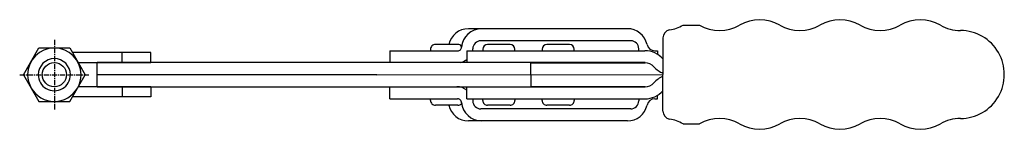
# Model space of a CAD drawing. Extents: x 201 to 446, y 416 to 444.
import ezdxf

# ---------------------------------------------------------------- set-up
doc = ezdxf.new("R2010")
doc.units = 0
doc.linetypes.add('CENTER', pattern=[2, 1.25, -0.25, 0.25, -0.25])
doc.layers.get('0').update_dxf_attribs({"linetype": 'CONTINUOUS'})
doc.layers.add('BRAUER-1', color=1, linetype='CENTER')

# ---------------------------------------------------------------- blocks, each defined once
blk = doc.blocks.new('H2501AP_SP')
for p, q in [((-24.586856, -0.000002), (-20.746856, 6.651084)), ((-20.746856, 6.651084), (-13.066856, 6.651084)), ((-13.066856, 6.651084), (-9.226856, -0.000002)), ((7.093146, 5.500003), (-12.40228, 5.500003)), ((0, 3.000003), (0, 5.500003)), ((7.093146, 3.000003), (7.093146, 5.500003)), ((-10.958907, 3.000003), (7.093146, 3.000003)), ((-24.586856, -0.000002), (-20.746856, -6.651077)), ((-13.066856, -6.651077), (-9.226856, -0.000002)), ((7.093146, -2.999997), (-10.958904, -2.999997)), ((0, -2.999997), (0, -5.499997)), ((7.093146, -2.999997), (7.093146, -5.499997)), ((-20.746856, -6.651077), (-13.066856, -6.651077)), ((7.093146, -5.499997), (-12.402279, -5.499997))]:
    blk.add_line(p, q)
blk.add_circle((-16.906856, -0.000002), 3)
for radius, start, end in [(6.651075, 0, 179.99999), (4, 0, 179.99999), (6.651075, 179.99998, 0), (4, 179.99998, 0)]:
    blk.add_arc((-16.906856, -0.000002), radius, start, end)
at = {"layer": 'BRAUER-1'}
for p, q in [((-16.906854, 8.633171), (-16.906854, -8.633165)), ((-25.540022, 0.000006), (-8.273686, 0))]:
    blk.add_line(p, q, dxfattribs=at)

msp = doc.modelspace()

# ---------------------------------------------------------------- linework, layer by layer
for p, q in [((365.967189, 442.312832), (370.067188, 442.312829)), ((352.107604, 441.430307), (312.495813, 441.404798)), ((360.967187, 439.140927), (360.967186, 430.040928)), ((309.869293, 437.503106), (304.269294, 437.4995)), ((352.937896, 438.430841), (315.592514, 438.406792)), ((322.86929, 437.511478), (317.269291, 437.507871)), ((337.674681, 437.521012), (332.074682, 437.517406)), ((292.897403, 435.892176), (309.804594, 435.903064)), ((292.897403, 435.892176), (292.899268, 432.995036)), ((303.070067, 436.298727), (303.070324, 435.898727)), ((312.070322, 435.904523), (356.491255, 435.933129)), ((312.070322, 435.904523), (312.072195, 432.995036)), ((313.594125, 435.905504), (313.593803, 436.405504)), ((316.070064, 436.307099), (316.070322, 435.907099)), ((324.07032, 435.912251), (324.070062, 436.312251)), ((330.875455, 436.316633), (330.875713, 435.916633)), ((338.875711, 435.921785), (338.875453, 436.321785)), ((354.939506, 435.93213), (354.939184, 436.43213)), ((358.948541, 435.934712), (359.617017, 435.935142)), ((359.617017, 435.935142), (359.617583, 435.056627)), ((356.495099, 432.995034), (220.043506, 432.995038)), ((220.043506, 426.995038), (220.043506, 432.995038)), ((328.074099, 430.045733), (328.072199, 432.995035)), ((328.072251, 432.914827), (356.493187, 432.93313)), ((289.703506, 429.995036), (220.043506, 429.995038)), ((289.703506, 429.995036), (360.967186, 430.040928)), ((328.074157, 429.864129), (328.074157, 426.995035)), ((360.967187, 420.94093), (360.967186, 430.040928)), ((220.043506, 426.995038), (289.703506, 426.995036)), ((289.701843, 426.995036), (328.074157, 426.995035)), ((292.901233, 423.995035), (292.901233, 426.995035)), ((312.074157, 423.995035), (312.074157, 426.995035)), ((356.495099, 426.995034), (328.074157, 426.995035)), ((328.074157, 426.995035), (356.495099, 426.995034)), ((359.620861, 423.995034), (359.620861, 424.873549)), ((292.901233, 423.995035), (309.808428, 423.995035)), ((303.074157, 423.595035), (303.074157, 423.995035)), ((309.874157, 422.395035), (304.274157, 422.395035)), ((312.074157, 423.995035), (356.495099, 423.995034)), ((313.59796, 423.995035), (313.59796, 423.495035)), ((316.074157, 423.595035), (316.074157, 423.995035)), ((322.874157, 422.395035), (317.274157, 422.395035)), ((324.074157, 423.995035), (324.074157, 423.595035)), ((330.879551, 423.595035), (330.879551, 423.995035)), ((337.679551, 422.395034), (332.079551, 422.395034)), ((338.879551, 423.995034), (338.879551, 423.595034)), ((354.943349, 423.995034), (354.943349, 423.495034)), ((358.952386, 423.995034), (359.620861, 423.995034)), ((352.943349, 421.495034), (315.59796, 421.495035)), ((352.114989, 418.495034), (312.503189, 418.495035)), ((365.967188, 417.769023), (370.067187, 417.769024))]:
    msp.add_line(p, q)
for centre, radius, start, end in [((360.967191, 450.973086), 9.999999, 279.594047, 299.999995), ((375.067191, 450.973081), 10, 239.999982, 299.999995), ((385.067186, 433.65257), 10, 59.999987, 119.999974), ((395.067191, 450.973075), 10, 239.999979, 299.999995), ((405.067186, 433.652565), 10, 59.999984, 119.999974), ((415.067191, 450.97307), 10, 239.999982, 299.999995), ((425.067186, 433.652559), 10, 59.999987, 119.999974), ((435.067191, 450.973065), 10, 239.999982, 269.999994), ((312.499033, 436.404799), 5, 90.036898, 167.327865), ((315.783401, 436.406914), 5, 90.036898, 175.256706), ((352.110824, 436.430308), 5, 12.410529, 90.036898), ((362.967187, 439.140927), 2, 99.594055, 180), ((435.067189, 430.040914), 10.932151, 269.999989, 89.999995), ((304.270066, 436.2995), 1.2, 90.03686, 180.036898), ((309.80395, 436.903064), 1, 270.036898, 0.036907), ((309.870065, 436.303106), 1.2, 37.449913, 90.036898), ((315.593802, 436.406792), 2, 90.036898, 180.036898), ((317.270064, 436.307872), 1.2, 90.036908, 180.036898), ((322.870063, 436.311478), 1.2, 0.036908, 90.036898), ((332.075455, 436.317406), 1.2, 90.036908, 180.036898), ((337.675454, 436.321012), 1.2, 0.036908, 90.036898), ((352.939184, 436.430842), 2, 0.036898, 90.036898), ((358.947254, 437.934711), 2, 192.410523, 270.03687), ((356.495119, 429.933131), 6, 41.847212, 90.036898), ((309.614351, 436.902942), 4, 282.318545, 307.903997), ((356.495119, 429.933131), 3, 41.847211, 90.036898), ((363.199457, 435.937449), 6, 221.847212, 248.156026), ((363.203303, 423.995034), 6, 111.88087, 138.189685), ((309.618829, 422.995035), 4, 52.132899, 90), ((356.495099, 429.995034), 3, 269.999998, 318.189685), ((356.495099, 429.995034), 6, 269.999998, 318.189685), ((304.274157, 423.595035), 1.2, 179.999999, 270), ((312.503189, 423.495035), 5, 192.709032, 270), ((309.808428, 422.995035), 1, 359.999989, 90), ((309.874157, 423.595035), 1.2, 269.999998, 322.586969), ((315.787558, 423.495035), 5, 184.78019, 270), ((315.59796, 423.495035), 2, 180, 269.999998), ((317.274157, 423.595035), 1.2, 179.999999, 270), ((322.874157, 423.595035), 1.2, 269.999998, 0), ((332.079551, 423.595034), 1.2, 179.999999, 270), ((337.679551, 423.595034), 1.2, 269.999998, 0), ((352.114989, 423.495034), 5, 269.999998, 347.62637), ((352.943349, 423.495034), 2, 269.999998, 0), ((358.952386, 421.995034), 2, 90, 167.626373), ((362.967187, 420.94093), 2, 180, 260.405931), ((360.967187, 409.10877), 10, 59.999989, 80.40593), ((375.067187, 409.10877), 10, 59.999989, 120), ((385.067187, 426.429278), 10, 240.000009, 300), ((395.067187, 409.10877), 10, 59.999989, 120), ((405.067187, 426.429278), 10, 240.000009, 299.999997), ((415.067187, 409.108769), 10, 59.999989, 120), ((425.067187, 426.429277), 10, 240.000009, 300), ((435.067187, 409.108769), 10, 89.99999, 120)]:
    msp.add_arc(centre, radius, start, end)

# ---------------------------------------------------------------- block references
msp.add_blockref('H2501AP_SP', (226.263478, 429.995038))

doc.saveas('drawing.dxf')
